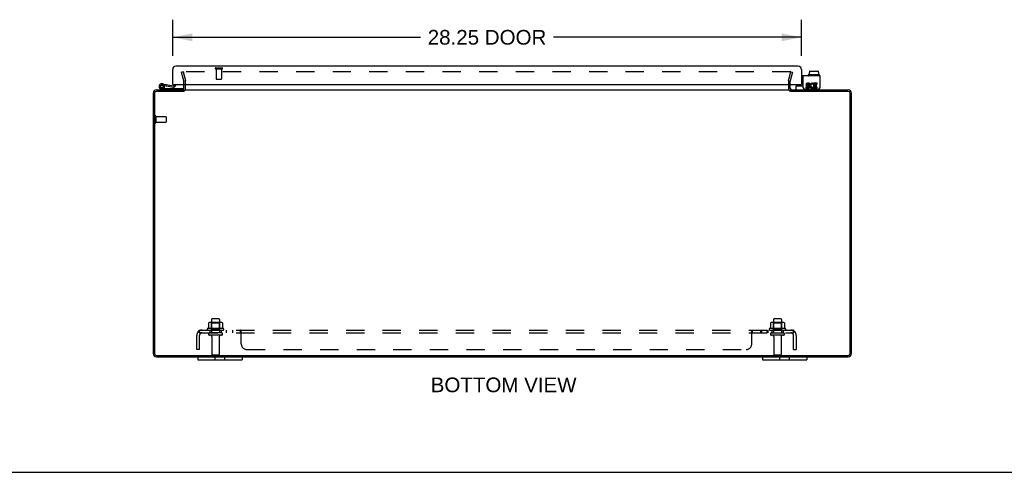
# Model space of a CAD drawing. Header units: inches. Extents: x 0 to 150, y 0 to 97.
# Tile 2 of 7: x 31 to 75, y 0 to 20. Entities that reach past the tile are written whole.
import ezdxf

# ---------------------------------------------------------------- set-up
doc = ezdxf.new("R2010")
doc.units = ezdxf.units.IN
doc.header["$LTSCALE"] = 8.228
doc.header["$MEASUREMENT"] = 0
doc.linetypes.add('HIDDEN', pattern=[0.2, 0.1, -0.1])
doc.layers.get('0').update_dxf_attribs({"linetype": 'CONTINUOUS'})
for name, color, linetype in [('DEFAULT_2', 8, 'HIDDEN'), ('DIMENSIONS', 7, 'CONTINUOUS'), ('DOOR_ASSEMBLY', 7, 'CONTINUOUS'), ('SUBPANEL', 7, 'CONTINUOUS')]:
    doc.layers.add(name, color=color, linetype=linetype)
doc.styles.get("Standard").update_dxf_attribs({"font": 'arial.ttf'})
doc.dimstyles.new('DIMSTYLE_1', dxfattribs={"dimtxt": 0.66, "dimasz": 0.88, "dimexe": 0.09, "dimexo": 0.07, "dimgap": 0.0375, "dimtad": 0, "dimtih": 1, "dimtoh": 1, "dimzin": 4, "dimdsep": 46, "dimtxsty": 'Standard', "dimblk": '_FILLED', "dimblk1": '_FILLED', "dimblk2": '_FILLED', "dimcen": 0.09, "dimazin": 1, "dimtfac": 1, "dimtdec": 3, "dimtofl": 0, "dimtmove": 0, "dimatfit": 3, "dimldrblk": '_FILLED', "dimfxl": 0, "dimtolj": 1, "dimtzin": 4, "dimarcsym": 0})

# ---------------------------------------------------------------- blocks, each defined once
blk = doc.blocks.new('_FILLED')
at = {"color": 0, "linetype": 'ByBlock'}
blk.add_solid([(0, 0), (-1, 0.2), (-1, -0.2)], dxfattribs=at)
blk = doc.blocks.new('*D4')
at = {"layer": 'DIMENSIONS', "color": 2, "linetype": 'Continuous'}
for p, q in [((37.431, 18.737), (37.431, 20.359)), ((65.681, 18.737), (65.681, 20.359)), ((37.431, 19.567), (48.564, 19.567)), ((65.681, 19.567), (54.548, 19.567))]:
    blk.add_line(p, q, dxfattribs=at)
at = {"layer": 'DIMENSIONS', "color": 2, "linetype": 'Continuous', "xscale": 0.88, "yscale": 0.88, "zscale": 0.88, "rotation": 180}
blk.add_blockref('_FILLED', (37.431, 19.567), dxfattribs=at)
at = {"layer": 'DIMENSIONS', "color": 2, "linetype": 'Continuous', "xscale": 0.88, "yscale": 0.88, "zscale": 0.88}
blk.add_blockref('_FILLED', (65.681, 19.567), dxfattribs=at)
at = {"layer": 'DIMENSIONS', "color": 2, "linetype": 'Continuous', "insert": (51.556, 19.897), "char_height": 0.66, "width": 5.32416, "attachment_point": 2, "line_spacing_factor": 0.9}
blk.add_mtext('28.25 DOOR', dxfattribs=at)

msp = doc.modelspace()

# ---------------------------------------------------------------- linework, layer by layer
at = {"color": 3, "linetype": 'Continuous'}
for p, q in [((66.505, 17.835), (65.681, 17.835)), ((65.767, 17.291), (65.767, 17.835)), ((66.505, 17.835), (66.505, 17.291)), ((37.931, 17.268), (37.931, 17.441)), ((38.006, 17.268), (38.006, 17.441)), ((65.106, 17.441), (65.106, 17.268)), ((65.181, 17.268), (65.181, 17.441)), ((65.982, 17.318), (65.881, 17.318)), ((65.881, 17.318), (65.881, 17.272)), ((65.881, 17.272), (65.982, 17.272)), ((65.936, 17.366), (65.987, 17.366)), ((66.051, 17.504), (65.951, 17.504)), ((65.951, 17.457), (66.051, 17.457)), ((65.982, 17.411), (65.951, 17.411)), ((66.051, 17.457), (66.051, 17.504)), ((66.195, 17.451), (66.213, 17.494)), ((66.222, 17.31), (66.207, 17.331)), ((66.392, 17.504), (66.222, 17.504)), ((66.222, 17.504), (66.222, 17.31)), ((66.222, 17.285), (66.222, 17.272)), ((66.222, 17.272), (66.392, 17.272)), ((66.268, 17.457), (66.392, 17.457)), ((66.268, 17.411), (66.268, 17.457)), ((66.368, 17.411), (66.268, 17.411)), ((66.268, 17.366), (66.368, 17.366)), ((66.268, 17.318), (66.268, 17.366)), ((66.392, 17.318), (66.268, 17.318)), ((66.368, 17.366), (66.368, 17.411)), ((66.392, 17.457), (66.392, 17.504)), ((66.392, 17.272), (66.392, 17.318)), ((36.556, 17.053), (36.556, 5.343)), ((36.619, 17.055), (36.619, 5.341)), ((37.928, 17.135), (36.699, 17.135)), ((36.701, 17.198), (37.931, 17.198)), ((37.958, 17.198), (65.154, 17.198)), ((65.181, 17.198), (67.786, 17.198)), ((67.788, 17.135), (65.184, 17.135)), ((65.827, 17.231), (66.445, 17.231)), ((67.868, 5.341), (67.868, 17.055)), ((67.931, 5.343), (67.931, 17.053)), ((36.699, 5.261), (67.788, 5.261)), ((36.701, 5.198), (67.786, 5.198))]:
    msp.add_line(p, q, dxfattribs=at)
at = {"color": 7, "linetype": 'Continuous'}
for p, q in [((65.767, 17.731), (65.681, 17.731)), ((65.986, 17.865), (65.986, 17.845)), ((66.483, 17.875), (65.996, 17.875)), ((66.038, 17.982), (66.053, 17.982)), ((66.038, 17.982), (66.038, 17.875)), ((66.053, 18.04), (66.053, 17.982)), ((66.064, 18.05), (66.42, 18.05)), ((66.431, 18.04), (66.431, 17.982)), ((66.431, 17.982), (66.447, 17.982)), ((66.447, 17.982), (66.447, 17.875)), ((66.493, 17.865), (66.493, 17.845)), ((65.442, 17.238), (65.442, 17.375)), ((65.452, 17.385), (65.767, 17.385)), ((66.505, 17.278), (66.505, 17.291)), ((65.181, 17.137), (65.181, 17.198)), ((38.556, 5.198), (38.556, 5.063)), ((38.556, 5.063), (40.556, 5.063)), ((39.338, 5.063), (39.338, 5.198)), ((39.775, 5.063), (39.775, 5.198)), ((40.556, 5.198), (40.556, 5.063)), ((63.931, 5.198), (63.931, 5.063)), ((63.931, 5.063), (65.931, 5.063)), ((64.713, 5.063), (64.713, 5.198)), ((65.15, 5.063), (65.15, 5.198)), ((65.931, 5.198), (65.931, 5.063)), ((0, 0), (149.6, 0))]:
    msp.add_line(p, q, dxfattribs=at)
for centre, radius, start, end in [((65.996, 17.865), 0.01, 90, 180), ((65.996, 17.845), 0.01, 180, 270), ((66.483, 17.865), 0.01, 0, 90), ((66.483, 17.845), 0.01, 270, 360), ((37.861, 17.268), 0.145, 336.1171, 360), ((65.251, 17.268), 0.145, 180, 203.8829), ((65.452, 17.375), 0.01, 90, 180), ((66.425, 17.278), 0.08, 270, 360), ((37.861, 17.268), 0.145, 308.7549, 311.9992), ((65.251, 17.268), 0.145, 228.0008, 231.2451), ((65.482, 17.238), 0.04, 180, 270)]:
    msp.add_arc(centre, radius, start, end, dxfattribs=at)
at = {"color": 3, "linetype": 'Continuous'}
for centre, radius, start, end in [((37.861, 17.268), 0.07, 273.2317, 360), ((65.251, 17.268), 0.07, 180, 266.7683), ((65.827, 17.291), 0.06, 180, 270), ((65.951, 17.434), 0.0696, 90, 257.4177), ((65.951, 17.434), 0.0232, 90, 270.0485), ((65.982, 17.341), 0.0696, 270, 90), ((65.982, 17.341), 0.0232, 270, 351.2295), ((65.978, 17.341), 0.0267, 353.4285, 71.7628), ((66.167, 17.388), 0.116, 66.5966, 251.8791), ((66.167, 17.388), 0.0696, 66.5966, 305.1122), ((66.168, 17.385), 0.114, 251.4199, 296.1963), ((66.167, 17.388), 0.116, 295.737, 297.8532), ((66.445, 17.291), 0.06, 270, 360), ((36.701, 17.053), 0.145, 90, 180), ((36.699, 17.055), 0.08, 90, 180), ((67.786, 17.053), 0.145, 0, 90), ((67.788, 17.055), 0.08, 0, 90), ((36.701, 5.343), 0.145, 180, 270), ((36.699, 5.341), 0.08, 180, 270), ((67.786, 5.343), 0.145, 270, 360), ((67.788, 5.341), 0.08, 270, 360)]:
    msp.add_arc(centre, radius, start, end, dxfattribs=at)
at = {"color": 7, "linetype": 'Continuous'}
for centre, major_axis, ratio, start_param, end_param in [((66.064, 18.04), (0.0111, 0), 0.898834, 1.570796, 3.141593), ((66.42, 18.04), (0.0113, 0), 0.88616, 0, 1.570796)]:
    msp.add_ellipse(centre, major_axis=major_axis, ratio=ratio, start_param=start_param, end_param=end_param, dxfattribs=at)
at = {"layer": 'DEFAULT_2', "color": 8, "linetype": 'HIDDEN'}
for p, q in [((37.899, 18.01), (37.827, 17.991)), ((37.93, 17.607), (37.827, 17.991)), ((37.899, 18.01), (38.002, 17.626)), ((65.19, 18.01), (37.922, 18.01)), ((65.11, 17.626), (65.213, 18.01)), ((65.286, 17.991), (65.183, 17.607)), ((65.213, 18.01), (65.286, 17.991)), ((37.931, 17.441), (37.931, 17.596)), ((38.006, 17.441), (38.006, 17.596)), ((65.106, 17.596), (65.106, 17.441)), ((65.181, 17.441), (65.181, 17.596)), ((36.631, 16.015), (36.631, 15.731)), ((36.674, 16.015), (36.674, 15.731)), ((36.674, 15.997), (37.121, 15.997)), ((37.131, 15.987), (37.131, 15.759)), ((36.674, 15.749), (37.121, 15.749)), ((39.037, 6.713), (39.037, 6.494)), ((39.612, 6.734), (39.101, 6.734)), ((39.173, 6.714), (39.153, 6.734)), ((39.173, 6.868), (39.173, 6.273)), ((39.173, 6.418), (39.173, 6.714)), ((39.54, 6.714), (39.173, 6.714)), ((39.509, 6.898), (39.203, 6.898)), ((39.539, 6.868), (39.539, 6.273)), ((39.54, 6.714), (39.56, 6.734)), ((39.54, 6.418), (39.54, 6.714)), ((39.675, 6.713), (39.675, 6.494)), ((64.287, 6.713), (64.287, 6.494)), ((64.862, 6.734), (64.351, 6.734)), ((64.423, 6.714), (64.403, 6.734)), ((64.423, 6.868), (64.423, 6.273)), ((64.79, 6.714), (64.423, 6.714)), ((64.423, 6.418), (64.423, 6.714)), ((64.759, 6.898), (64.453, 6.898)), ((64.789, 6.868), (64.789, 6.273)), ((64.79, 6.714), (64.81, 6.734)), ((64.79, 6.418), (64.79, 6.714)), ((64.925, 6.713), (64.925, 6.494)), ((39.712, 6.468), (39, 6.468)), ((39.022, 6.398), (39.69, 6.398)), ((39.621, 6.273), (39.092, 6.273)), ((39.173, 6.418), (39.153, 6.398)), ((39.54, 6.418), (39.173, 6.418)), ((39.54, 6.418), (39.56, 6.398)), ((64.962, 6.468), (64.25, 6.468)), ((64.272, 6.398), (64.94, 6.398)), ((64.342, 6.273), (64.871, 6.273)), ((64.423, 6.418), (64.403, 6.398)), ((64.79, 6.418), (64.423, 6.418)), ((64.79, 6.418), (64.81, 6.398)), ((39.621, 6.167), (39.092, 6.167)), ((39.19, 6.104), (39.19, 5.303)), ((39.522, 6.104), (39.522, 5.303)), ((64.871, 6.167), (64.342, 6.167)), ((64.44, 6.104), (64.44, 5.303)), ((64.772, 6.104), (64.772, 5.303)), ((39.492, 5.273), (39.22, 5.273)), ((64.742, 5.273), (64.47, 5.273))]:
    msp.add_line(p, q, dxfattribs=at)
for points in [[(37.922, 18.01), (37.921, 18.01), (37.919, 18.01), (37.918, 18.01), (37.917, 18.009), (37.915, 18.009), (37.914, 18.008), (37.913, 18.007), (37.912, 18.006), (37.911, 18.005), (37.91, 18.004), (37.909, 18.002), (37.908, 18.001), (37.908, 18), (37.908, 17.998), (37.907, 17.997), (37.907, 17.996)], [(37.907, 17.996), (37.907, 17.995), (37.908, 17.994), (37.908, 17.992)], [(65.204, 18.002), (65.203, 18.004), (65.202, 18.005), (65.201, 18.006), (65.2, 18.007), (65.199, 18.008), (65.197, 18.009), (65.196, 18.009), (65.195, 18.01), (65.193, 18.01), (65.192, 18.01), (65.19, 18.01)], [(65.204, 18.002), (65.204, 18.001), (65.205, 18), (65.205, 17.998), (65.205, 17.997), (65.205, 17.996)], [(65.205, 17.996), (65.205, 17.995), (65.205, 17.994), (65.205, 17.992)], [(39.043, 6.722), (39.042, 6.721), (39.041, 6.72), (39.039, 6.719), (39.039, 6.717), (39.038, 6.716), (39.037, 6.714), (39.037, 6.713)], [(39.669, 6.722), (39.671, 6.721), (39.672, 6.72), (39.673, 6.719), (39.674, 6.717), (39.675, 6.716), (39.675, 6.714), (39.675, 6.713)], [(64.293, 6.722), (64.292, 6.721), (64.291, 6.72), (64.289, 6.719), (64.289, 6.717), (64.288, 6.716), (64.287, 6.714), (64.287, 6.713)], [(64.919, 6.722), (64.921, 6.721), (64.922, 6.72), (64.923, 6.719), (64.924, 6.717), (64.925, 6.716), (64.925, 6.714), (64.925, 6.713)], [(39.037, 6.494), (39.037, 6.493), (39.037, 6.492), (39.037, 6.491), (39.036, 6.49), (39.036, 6.489), (39.036, 6.489), (39.035, 6.488), (39.035, 6.488), (39.035, 6.488), (39.034, 6.487), (39.034, 6.487), (39.034, 6.487), (39.033, 6.486), (39.033, 6.486), (39.033, 6.486), (39.033, 6.486), (39.032, 6.486), (39.032, 6.485)], [(39.68, 6.485), (39.68, 6.486), (39.68, 6.486), (39.68, 6.486), (39.679, 6.486), (39.679, 6.486), (39.679, 6.487), (39.678, 6.487), (39.678, 6.487), (39.678, 6.488), (39.677, 6.488), (39.677, 6.488), (39.677, 6.489), (39.676, 6.489), (39.676, 6.49), (39.676, 6.491), (39.675, 6.492), (39.675, 6.493), (39.675, 6.494)], [(64.287, 6.494), (64.287, 6.493), (64.287, 6.492), (64.287, 6.491), (64.286, 6.49), (64.286, 6.489), (64.286, 6.489), (64.285, 6.488), (64.285, 6.488), (64.285, 6.488), (64.284, 6.487), (64.284, 6.487), (64.284, 6.487), (64.283, 6.486), (64.283, 6.486), (64.283, 6.486), (64.283, 6.486), (64.282, 6.486), (64.282, 6.485)], [(64.93, 6.485), (64.93, 6.486), (64.93, 6.486), (64.93, 6.486), (64.929, 6.486), (64.929, 6.486), (64.929, 6.487), (64.928, 6.487), (64.928, 6.487), (64.928, 6.488), (64.927, 6.488), (64.927, 6.488), (64.927, 6.489), (64.926, 6.489), (64.926, 6.49), (64.926, 6.491), (64.925, 6.492), (64.925, 6.493), (64.925, 6.494)]]:
    msp.add_lwpolyline(points, dxfattribs=at)
for centre, radius, start, end in [((37.891, 17.596), 0.04, 0, 15), ((37.891, 17.596), 0.115, 0, 15), ((65.221, 17.596), 0.115, 165, 180), ((65.221, 17.596), 0.04, 165, 180), ((37.861, 17.268), 0.145, 311.9992, 336.1171), ((65.251, 17.268), 0.145, 203.8829, 228.0008), ((36.653, 16.015), 0.0215, 0, 180), ((37.121, 15.987), 0.01, 0, 90), ((36.653, 15.731), 0.0215, 180, 360), ((37.121, 15.759), 0.01, 270, 360), ((39.101, 6.593), 0.141, 90, 113.95), ((39.203, 6.868), 0.03, 90, 180), ((39.509, 6.868), 0.03, 0, 90), ((39.612, 6.593), 0.141, 66.05, 90), ((64.351, 6.593), 0.141, 90, 113.95), ((64.453, 6.868), 0.03, 90, 180), ((64.759, 6.868), 0.03, 0, 90), ((64.862, 6.593), 0.141, 66.05, 90), ((39.022, 6.436), 0.0384, 124.4497, 270), ((39.356, 5.868), 0.698, 117.6814, 120.6631), ((39.092, 6.22), 0.053, 90, 270), ((39.621, 6.22), 0.053, 270, 90), ((39.356, 5.868), 0.698, 59.3369, 62.3186), ((39.69, 6.436), 0.0384, 270, 55.5503), ((64.272, 6.436), 0.0384, 124.4497, 270), ((64.606, 5.868), 0.698, 117.6814, 120.6631), ((64.342, 6.22), 0.053, 90, 270), ((64.871, 6.22), 0.053, 270, 90), ((64.606, 5.868), 0.698, 59.3369, 62.3186), ((64.94, 6.436), 0.0384, 270, 55.5503), ((39.128, 6.104), 0.0625, 0, 90), ((39.585, 6.104), 0.0625, 90, 180), ((64.378, 6.104), 0.0625, 0, 90), ((64.835, 6.104), 0.0625, 90, 180), ((39.22, 5.303), 0.03, 180, 270), ((39.492, 5.303), 0.03, 270, 360), ((64.47, 5.303), 0.03, 180, 270), ((64.742, 5.303), 0.03, 270, 360)]:
    msp.add_arc(centre, radius, start, end, dxfattribs=at)
at = {"layer": 'DOOR_ASSEMBLY', "color": 3, "linetype": 'Continuous'}
for p, q in [((65.536, 18.266), (37.576, 18.266)), ((37.431, 17.441), (37.431, 18.121)), ((65.681, 18.121), (65.681, 17.441)), ((37.447, 17.441), (65.666, 17.441))]:
    msp.add_line(p, q, dxfattribs=at)
at = {"layer": 'DOOR_ASSEMBLY', "color": 8, "linetype": 'HIDDEN'}
for p, q in [((39.364, 18.191), (39.648, 18.191)), ((39.364, 18.148), (39.648, 18.148)), ((39.382, 18.148), (39.382, 17.701)), ((39.63, 18.148), (39.63, 17.701)), ((39.392, 17.691), (39.62, 17.691))]:
    msp.add_line(p, q, dxfattribs=at)
at = {"layer": 'DOOR_ASSEMBLY', "color": 7, "linetype": 'Continuous'}
for p, q in [((36.933, 17.288), (37.104, 17.258)), ((36.956, 17.417), (36.966, 17.415)), ((36.969, 17.476), (37.471, 17.387)), ((37.046, 17.28), (36.998, 17.315)), ((37.004, 17.381), (37.003, 17.381)), ((37.061, 17.398), (37.461, 17.328)), ((37.104, 17.258), (37.904, 17.258)), ((37.138, 17.385), (37.148, 17.444)), ((37.37, 17.262), (37.37, 17.258)), ((37.37, 17.262), (37.626, 17.262)), ((37.447, 17.441), (37.431, 17.441)), ((37.506, 17.441), (37.506, 17.417)), ((37.566, 17.417), (37.566, 17.441)), ((37.626, 17.262), (37.626, 17.258)), ((37.904, 17.258), (37.904, 17.213)), ((65.666, 17.441), (65.681, 17.441)), ((37.104, 17.198), (36.923, 17.23))]:
    msp.add_line(p, q, dxfattribs=at)
msp.add_circle((36.944, 17.353), 0.0625, dxfattribs=at)
at = {"layer": 'DOOR_ASSEMBLY', "color": 3, "linetype": 'Continuous'}
for centre, start, end in [((37.576, 18.121), 90, 180), ((65.536, 18.121), 0, 90)]:
    msp.add_arc(centre, 0.145, start, end, dxfattribs=at)
at = {"layer": 'DOOR_ASSEMBLY', "color": 8, "linetype": 'HIDDEN'}
for centre, radius, start, end in [((39.364, 18.169), 0.0215, 90, 270), ((39.648, 18.169), 0.0215, 270, 90), ((39.392, 17.701), 0.01, 180, 270), ((39.62, 17.701), 0.01, 270, 360)]:
    msp.add_arc(centre, radius, start, end, dxfattribs=at)
at = {"layer": 'DOOR_ASSEMBLY', "color": 7, "linetype": 'Continuous'}
for centre, radius, start, end in [((36.944, 17.353), 0.125, 318.1724, 260), ((36.944, 17.353), 0.0659, 324.5216, 259.9962), ((36.944, 17.353), 0.065, 80, 25.8116), ((37.476, 17.417), 0.09, 260, 360), ((37.476, 17.417), 0.03, 260, 360)]:
    msp.add_arc(centre, radius, start, end, dxfattribs=at)
at = {"layer": 'SUBPANEL', "color": 8, "linetype": 'HIDDEN'}
for p, q in [((38.599, 6.344), (38.678, 6.247)), ((38.638, 6.273), (38.638, 6.398)), ((38.638, 6.398), (65.325, 6.398)), ((38.638, 6.273), (65.325, 6.273)), ((38.647, 6.296), (38.647, 6.298)), ((38.649, 6.292), (38.648, 6.293)), ((38.65, 6.29), (38.649, 6.292)), ((38.65, 6.289), (38.65, 6.29)), ((38.651, 6.287), (38.65, 6.289)), ((38.652, 6.286), (38.651, 6.287)), ((38.652, 6.284), (38.652, 6.286)), ((38.653, 6.283), (38.652, 6.284)), ((38.654, 6.282), (38.653, 6.283)), ((38.654, 6.28), (38.654, 6.282)), ((38.655, 6.279), (38.654, 6.28)), ((39.106, 6.398), (39.106, 6.273)), ((39.606, 6.398), (39.606, 6.273)), ((39.834, 6.398), (39.834, 6.273)), ((40.115, 6.398), (40.115, 6.273)), ((40.477, 6.273), (40.477, 6.398)), ((40.492, 6.26), (40.49, 6.262)), ((40.503, 6.362), (40.498, 6.372)), ((40.505, 6.247), (40.504, 6.248)), ((40.513, 5.773), (40.513, 6.344)), ((63.45, 5.773), (63.45, 6.344)), ((63.456, 6.247), (63.458, 6.247)), ((63.484, 6.273), (63.485, 6.273)), ((63.485, 6.273), (63.485, 6.398)), ((63.847, 6.398), (63.847, 6.273)), ((63.886, 6.398), (63.886, 6.273)), ((64.128, 6.398), (64.128, 6.273)), ((64.167, 6.398), (64.167, 6.273)), ((64.356, 6.398), (64.356, 6.273)), ((64.856, 6.398), (64.856, 6.273)), ((65.364, 6.344), (65.284, 6.247)), ((65.305, 6.272), (65.305, 6.273)), ((65.311, 6.286), (65.31, 6.285)), ((65.31, 6.285), (65.31, 6.283)), ((65.318, 6.303), (65.317, 6.301)), ((65.317, 6.301), (65.317, 6.3)), ((65.319, 6.306), (65.318, 6.304)), ((65.318, 6.304), (65.318, 6.303)), ((65.32, 6.309), (65.319, 6.307)), ((65.319, 6.307), (65.319, 6.306)), ((65.321, 6.312), (65.32, 6.31)), ((65.32, 6.31), (65.32, 6.309)), ((65.322, 6.316), (65.321, 6.314)), ((65.321, 6.314), (65.321, 6.313)), ((65.321, 6.313), (65.321, 6.312)), ((65.323, 6.32), (65.322, 6.318)), ((65.322, 6.318), (65.322, 6.317)), ((65.322, 6.317), (65.322, 6.316)), ((65.324, 6.323), (65.323, 6.322)), ((65.323, 6.322), (65.323, 6.321)), ((65.323, 6.321), (65.323, 6.32)), ((65.325, 6.273), (65.325, 6.398)), ((38.513, 5.523), (38.513, 6.161)), ((38.638, 5.523), (38.638, 6.161)), ((65.325, 5.523), (65.325, 6.161)), ((65.45, 6.161), (65.45, 5.523)), ((38.638, 5.523), (38.513, 5.523)), ((40.763, 5.523), (63.2, 5.523)), ((65.325, 5.523), (65.45, 5.523))]:
    msp.add_line(p, q, dxfattribs=at)
for points in [[(38.599, 6.344), (38.601, 6.346), (38.603, 6.348), (38.605, 6.35), (38.606, 6.353), (38.608, 6.356), (38.61, 6.359), (38.612, 6.362), (38.613, 6.366), (38.615, 6.369)], [(38.615, 6.369), (38.617, 6.375), (38.619, 6.379), (38.62, 6.382), (38.622, 6.384), (38.623, 6.387), (38.625, 6.39), (38.626, 6.392), (38.628, 6.394), (38.63, 6.395), (38.632, 6.396), (38.633, 6.397), (38.635, 6.398), (38.636, 6.398), (38.638, 6.398)], [(38.637, 6.332), (38.637, 6.333), (38.637, 6.333), (38.637, 6.333), (38.637, 6.332), (38.637, 6.332), (38.637, 6.332), (38.637, 6.331), (38.637, 6.331), (38.638, 6.331), (38.638, 6.33), (38.638, 6.33)], [(38.647, 6.298), (38.646, 6.299), (38.646, 6.3), (38.645, 6.301), (38.645, 6.302), (38.645, 6.303), (38.645, 6.304), (38.644, 6.304), (38.644, 6.305), (38.644, 6.306), (38.643, 6.307), (38.643, 6.308), (38.643, 6.309), (38.643, 6.31), (38.642, 6.31), (38.642, 6.311), (38.642, 6.312), (38.642, 6.313), (38.641, 6.314), (38.641, 6.315), (38.641, 6.315), (38.641, 6.316), (38.641, 6.317), (38.64, 6.318), (38.64, 6.318), (38.64, 6.319), (38.64, 6.32), (38.64, 6.321), (38.639, 6.321), (38.639, 6.322), (38.639, 6.323), (38.639, 6.324), (38.639, 6.324), (38.639, 6.325), (38.639, 6.326), (38.638, 6.326), (38.638, 6.327), (38.638, 6.328), (38.638, 6.328), (38.638, 6.329), (38.638, 6.33), (38.638, 6.33), (38.638, 6.331), (38.638, 6.331), (38.638, 6.332), (38.637, 6.332), (38.637, 6.332), (38.637, 6.332)], [(38.665, 6.255), (38.661, 6.258), (38.659, 6.26), (38.657, 6.262), (38.655, 6.264), (38.653, 6.265), (38.651, 6.267), (38.649, 6.269), (38.646, 6.27), (38.644, 6.271), (38.642, 6.272), (38.641, 6.272), (38.639, 6.273), (38.638, 6.273)], [(38.648, 6.293), (38.648, 6.295), (38.647, 6.296)], [(38.661, 6.269), (38.661, 6.269), (38.66, 6.269), (38.66, 6.269), (38.66, 6.269), (38.66, 6.27), (38.66, 6.27), (38.66, 6.27), (38.659, 6.271), (38.659, 6.271), (38.659, 6.272), (38.658, 6.272), (38.658, 6.273), (38.658, 6.273), (38.658, 6.274), (38.657, 6.274), (38.657, 6.275), (38.657, 6.275), (38.656, 6.276), (38.656, 6.276), (38.656, 6.277), (38.655, 6.278), (38.655, 6.278), (38.655, 6.279)], [(38.658, 6.273), (38.658, 6.272), (38.658, 6.272), (38.659, 6.271), (38.659, 6.271), (38.659, 6.271), (38.66, 6.27), (38.66, 6.27), (38.66, 6.269), (38.66, 6.269), (38.66, 6.269), (38.66, 6.269), (38.661, 6.269), (38.661, 6.269)], [(38.678, 6.247), (38.678, 6.247), (38.677, 6.247), (38.676, 6.247), (38.676, 6.247), (38.675, 6.247), (38.674, 6.248), (38.672, 6.249), (38.671, 6.249), (38.67, 6.251), (38.668, 6.252), (38.667, 6.253), (38.665, 6.255)], [(40.489, 6.39), (40.488, 6.392), (40.486, 6.394), (40.484, 6.395), (40.483, 6.396), (40.481, 6.397), (40.48, 6.398), (40.478, 6.398), (40.477, 6.398)], [(40.48, 6.398), (40.478, 6.398), (40.477, 6.398)], [(40.488, 6.265), (40.487, 6.267), (40.485, 6.269), (40.484, 6.27), (40.482, 6.271), (40.481, 6.272), (40.48, 6.272), (40.478, 6.273), (40.477, 6.273)], [(40.481, 6.272), (40.48, 6.272), (40.478, 6.273), (40.477, 6.273)], [(40.491, 6.387), (40.489, 6.39), (40.488, 6.392), (40.486, 6.394), (40.484, 6.395)], [(40.49, 6.262), (40.489, 6.264), (40.488, 6.265)], [(40.496, 6.379), (40.494, 6.382), (40.493, 6.384), (40.491, 6.387)], [(40.499, 6.251), (40.498, 6.252), (40.497, 6.253), (40.495, 6.255), (40.494, 6.256), (40.493, 6.258), (40.492, 6.26)], [(40.498, 6.372), (40.497, 6.375), (40.496, 6.379)], [(40.513, 6.247), (40.511, 6.247), (40.509, 6.247), (40.508, 6.247), (40.506, 6.247), (40.505, 6.247), (40.504, 6.248), (40.502, 6.249), (40.501, 6.249), (40.499, 6.251), (40.498, 6.252), (40.497, 6.253)], [(40.51, 6.348), (40.508, 6.35), (40.507, 6.353), (40.505, 6.356), (40.504, 6.359), (40.503, 6.362)], [(40.513, 6.247), (40.511, 6.247), (40.509, 6.247), (40.508, 6.247), (40.506, 6.247)], [(40.513, 6.344), (40.511, 6.346), (40.51, 6.348)], [(63.45, 6.344), (63.451, 6.346), (63.453, 6.348)], [(63.45, 6.247), (63.452, 6.247), (63.453, 6.247), (63.455, 6.247), (63.456, 6.247), (63.458, 6.247), (63.459, 6.248), (63.46, 6.249), (63.462, 6.249), (63.463, 6.251), (63.465, 6.252), (63.466, 6.253)], [(63.45, 6.247), (63.452, 6.247), (63.453, 6.247)], [(63.453, 6.348), (63.454, 6.35), (63.456, 6.353), (63.457, 6.356), (63.459, 6.359), (63.46, 6.362), (63.464, 6.372)], [(63.46, 6.249), (63.462, 6.249), (63.463, 6.251)], [(63.464, 6.372), (63.466, 6.375), (63.467, 6.379)], [(63.465, 6.252), (63.466, 6.253), (63.467, 6.255), (63.468, 6.256), (63.47, 6.258), (63.471, 6.26), (63.472, 6.262), (63.473, 6.264), (63.475, 6.265), (63.476, 6.267), (63.477, 6.269), (63.479, 6.27), (63.48, 6.271), (63.481, 6.272)], [(63.467, 6.379), (63.468, 6.382), (63.47, 6.384), (63.471, 6.387)], [(63.471, 6.387), (63.473, 6.39), (63.475, 6.392)], [(63.475, 6.392), (63.477, 6.394), (63.478, 6.395), (63.48, 6.396), (63.481, 6.397), (63.483, 6.398), (63.484, 6.398), (63.485, 6.398)], [(63.476, 6.267), (63.477, 6.269), (63.479, 6.27), (63.48, 6.271), (63.481, 6.272), (63.483, 6.272), (63.484, 6.273), (63.485, 6.273)], [(63.481, 6.397), (63.483, 6.398), (63.484, 6.398), (63.485, 6.398)], [(65.284, 6.247), (65.285, 6.247), (65.285, 6.247), (65.286, 6.247), (65.287, 6.247), (65.288, 6.247), (65.289, 6.248), (65.29, 6.249), (65.291, 6.249), (65.293, 6.251), (65.294, 6.252), (65.296, 6.253), (65.298, 6.255), (65.301, 6.258)], [(65.301, 6.258), (65.303, 6.26), (65.305, 6.262), (65.307, 6.264), (65.309, 6.265), (65.312, 6.267), (65.314, 6.269), (65.316, 6.27), (65.318, 6.271), (65.32, 6.272), (65.322, 6.272), (65.324, 6.273), (65.325, 6.273)], [(65.31, 6.283), (65.309, 6.282), (65.309, 6.281), (65.308, 6.28), (65.308, 6.28), (65.308, 6.279), (65.307, 6.278), (65.307, 6.278), (65.307, 6.277), (65.306, 6.277), (65.306, 6.276), (65.306, 6.275), (65.306, 6.275), (65.305, 6.274), (65.305, 6.274), (65.305, 6.273), (65.304, 6.273), (65.304, 6.272), (65.304, 6.271), (65.303, 6.271), (65.303, 6.271), (65.303, 6.27), (65.303, 6.27), (65.302, 6.269), (65.302, 6.269)], [(65.302, 6.269), (65.302, 6.269), (65.302, 6.269), (65.302, 6.269), (65.302, 6.269), (65.302, 6.269), (65.302, 6.269), (65.302, 6.269), (65.303, 6.27), (65.303, 6.27), (65.303, 6.27), (65.303, 6.271), (65.304, 6.271), (65.304, 6.271), (65.304, 6.272), (65.305, 6.272)], [(65.317, 6.3), (65.316, 6.298), (65.316, 6.297), (65.315, 6.296), (65.315, 6.295), (65.315, 6.294), (65.314, 6.294), (65.314, 6.293), (65.314, 6.292), (65.313, 6.291), (65.313, 6.29), (65.313, 6.289), (65.312, 6.288), (65.312, 6.288), (65.311, 6.287), (65.311, 6.286)], [(65.325, 6.333), (65.325, 6.333), (65.325, 6.333), (65.325, 6.332), (65.325, 6.332), (65.325, 6.332), (65.325, 6.332), (65.325, 6.331), (65.325, 6.331), (65.325, 6.33), (65.325, 6.33), (65.325, 6.329), (65.325, 6.329), (65.325, 6.328), (65.324, 6.328), (65.324, 6.327), (65.324, 6.327), (65.324, 6.326), (65.324, 6.326), (65.324, 6.325), (65.324, 6.324), (65.324, 6.324), (65.324, 6.323)], [(65.345, 6.375), (65.344, 6.379), (65.342, 6.382), (65.341, 6.384), (65.339, 6.387), (65.338, 6.39), (65.336, 6.392), (65.334, 6.394), (65.333, 6.395), (65.331, 6.396), (65.329, 6.397), (65.328, 6.398), (65.326, 6.398), (65.325, 6.398)], [(65.325, 6.329), (65.325, 6.33), (65.325, 6.331), (65.325, 6.331), (65.325, 6.331), (65.325, 6.332), (65.325, 6.332), (65.325, 6.332), (65.325, 6.333), (65.325, 6.333)], [(65.364, 6.344), (65.362, 6.346), (65.36, 6.348), (65.358, 6.35), (65.356, 6.353), (65.354, 6.356), (65.353, 6.359), (65.351, 6.362), (65.349, 6.366), (65.348, 6.369), (65.345, 6.375)]]:
    msp.add_lwpolyline(points, dxfattribs=at)
for centre, radius, start, end in [((38.75, 6.161), 0.237, 90, 180), ((38.75, 6.161), 0.112, 90, 180), ((65.213, 6.161), 0.237, 0, 90), ((65.213, 6.161), 0.112, 0, 90), ((40.763, 5.773), 0.25, 180, 270), ((63.2, 5.773), 0.25, 270, 360)]:
    msp.add_arc(centre, radius, start, end, dxfattribs=at)

# ---------------------------------------------------------------- texts
at = {"layer": 'DIMENSIONS', "color": 2, "linetype": 'Continuous', "insert": (52.303, 4.264), "char_height": 0.66, "width": 6.54112, "attachment_point": 2, "line_spacing_factor": 0.9}
msp.add_mtext('BOTTOM VIEW', dxfattribs=at)

# ---------------------------------------------------------------- dimensions: what is measured, and where the dimension line sits
at = {"layer": 'DIMENSIONS', "color": 2, "linetype": 'Continuous'}
dim = msp.add_linear_dim(base=(65.681, 19.567), p1=(37.431, 18.667), p2=(65.681, 18.667), text='<> DOOR', dimstyle='DIMSTYLE_1', dxfattribs=at)
dim.commit()
dim.dimension.update_dxf_attribs({"geometry": '*D4', "text_midpoint": (51.556, 19.567), "dimtype": 160})

doc.saveas('drawing.dxf')
